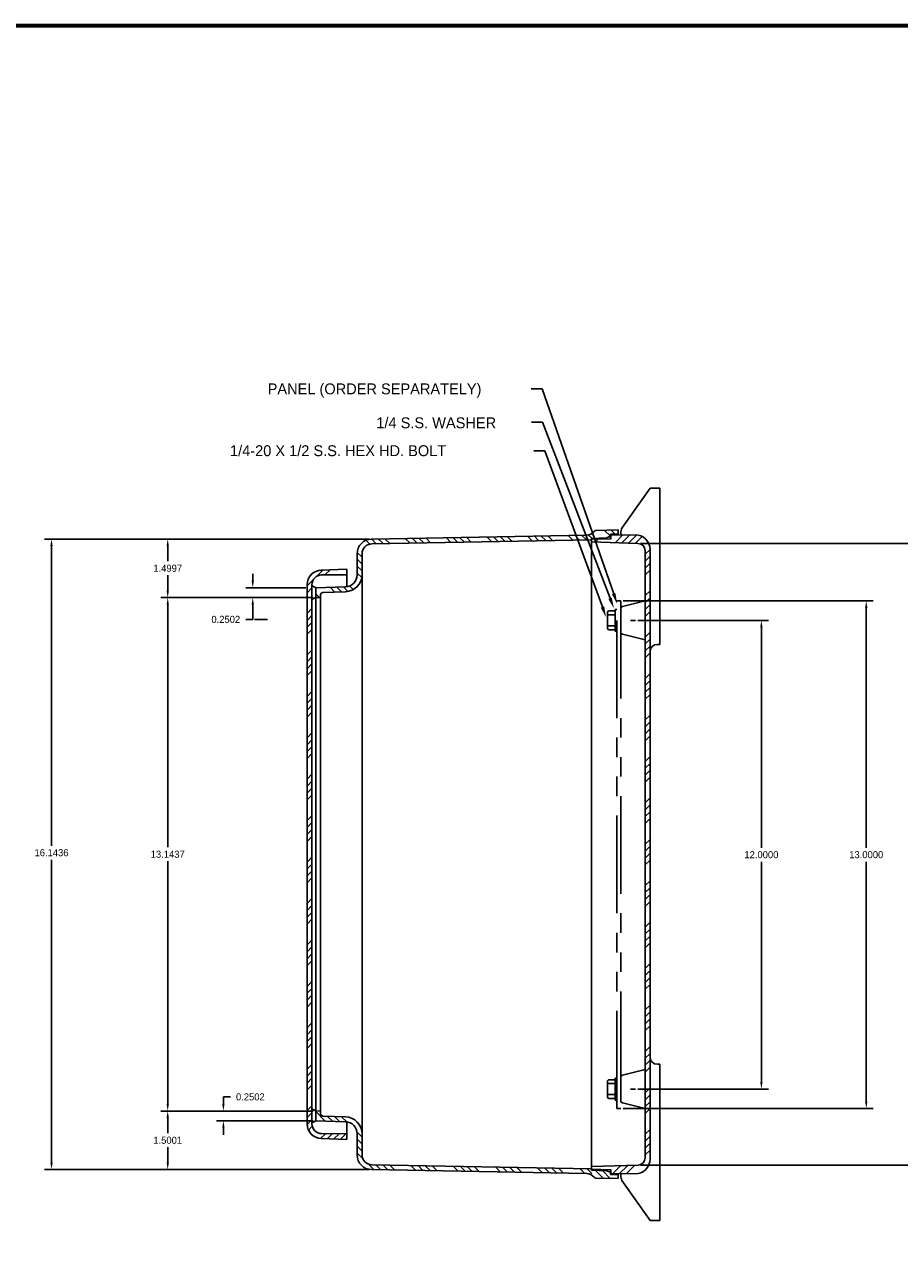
# Model space of a CAD drawing. Extents: x 0 to 96, y 0 to 62.6.
# Tile 6 of 7: x 61.9 to 84.3, y 31.3 to 62.6. Entities that reach past the tile are written whole.
import ezdxf

# ---------------------------------------------------------------- set-up
doc = ezdxf.new("R2010")
doc.units = 0
doc.header["$LTSCALE"] = 2
doc.header["$MEASUREMENT"] = 0
doc.linetypes.add('PHANTOM', pattern=[2.5, 1.25, -0.25, 0.25, -0.25, 0.25, -0.25])
doc.layers.get('0').update_dxf_attribs({"linetype": 'CONTINUOUS'})
for name, color, linetype in [('DIM', 3, 'CONTINUOUS'), ('HATCH', 4, 'CONTINUOUS'), ('TITLE', 1, 'CONTINUOUS')]:
    doc.layers.add(name, color=color, linetype=linetype)
doc.dimstyles.get("Standard").update_dxf_attribs({"dimtxt": 0.18, "dimasz": 0.18, "dimexe": 0.18, "dimexo": 0.0625, "dimgap": 0.09, "dimtad": 0, "dimtih": 1, "dimtoh": 1, "dimdec": 4, "dimzin": 0, "dimdsep": 46, "dimtxsty": 'Standard', "dimcen": 0.09, "dimadec": 0, "dimazin": 0, "dimtfac": 1, "dimtdec": 4, "dimtofl": 0, "dimtmove": 0, "dimatfit": 3, "dimfxl": 0, "dimtolj": 1, "dimtzin": 0, "dimarcsym": 0})

# ---------------------------------------------------------------- blocks, each defined once
blk = doc.blocks.new('*D28')
at = {"layer": 'DIM', "color": 0, "lineweight": -2}
for p, q in [((70.691, 49.452), (62.377, 49.452)), ((62.557, 49.272), (62.557, 41.6)), ((62.557, 33.488), (62.557, 41.24)), ((70.691, 33.308), (62.377, 33.308))]:
    blk.add_line(p, q, dxfattribs=at)
at = {"layer": 'DIM', "color": 0}
for points in [[(62.527, 49.272), (62.587, 49.272), (62.557, 49.452)], [(62.527, 33.488), (62.587, 33.488), (62.557, 33.308)]]:
    blk.add_solid(points, dxfattribs=at)
at = {"layer": 'DIM', "color": 0, "insert": (62.557, 41.42), "char_height": 0.18, "attachment_point": 5}
blk.add_mtext('\\A1;16.1436', dxfattribs=at)
blk = doc.blocks.new('*D29')
at = {"layer": 'DIM', "color": 0, "lineweight": -2}
for p, q in [((67.709, 48.382), (67.709, 48.562)), ((69.071, 48.202), (67.529, 48.202)), ((69.259, 47.952), (67.529, 47.952)), ((67.709, 47.772), (67.709, 47.394)), ((67.709, 47.394), (67.529, 47.394))]:
    blk.add_line(p, q, dxfattribs=at)
at = {"layer": 'DIM', "color": 0}
for points in [[(67.679, 48.382), (67.739, 48.382), (67.709, 48.202)], [(67.679, 47.772), (67.739, 47.772), (67.709, 47.952)]]:
    blk.add_solid(points, dxfattribs=at)
at = {"layer": 'DIM', "color": 0, "insert": (67.019, 47.394), "char_height": 0.18, "attachment_point": 5}
blk.add_mtext('\\A1;0.2502', dxfattribs=at)
blk = doc.blocks.new('*D30')
at = {"layer": 'DIM', "color": 0, "lineweight": -2}
for p, q in [((66.958, 34.988), (66.958, 35.168)), ((66.958, 35.168), (67.138, 35.168)), ((69.259, 34.808), (66.778, 34.808)), ((69.259, 34.558), (66.778, 34.558)), ((66.958, 34.378), (66.958, 34.198))]:
    blk.add_line(p, q, dxfattribs=at)
at = {"layer": 'DIM', "color": 0}
for points in [[(66.928, 34.988), (66.988, 34.988), (66.958, 34.808)], [(66.928, 34.378), (66.988, 34.378), (66.958, 34.558)]]:
    blk.add_solid(points, dxfattribs=at)
at = {"layer": 'DIM', "color": 0, "insert": (67.648, 35.168), "char_height": 0.18, "attachment_point": 5}
blk.add_mtext('\\A1;0.2502', dxfattribs=at)
blk = doc.blocks.new('*X4')
at = {"color": 0}
for p, q in [((48.136, 23.988), (48.014, 24.111)), ((48.31, 23.992), (48.188, 24.114)), ((48.484, 23.995), (48.362, 24.117)), ((48.657, 23.998), (48.535, 24.12)), ((49.178, 24.007), (49.056, 24.129)), ((49.352, 24.011), (49.23, 24.133)), ((49.525, 24.014), (49.403, 24.136)), ((49.699, 24.017), (49.577, 24.139)), ((50.22, 24.026), (50.098, 24.148)), ((50.393, 24.03), (50.272, 24.151)), ((50.567, 24.033), (50.445, 24.154)), ((50.702, 24.075), (50.619, 24.158)), ((51.18, 24.127), (51.03, 24.276)), ((51.298, 24.186), (51.201, 24.282)), ((51.384, 24.277), (51.372, 24.288)), ((45.017, 23.926), (44.918, 24.025)), ((45.185, 23.935), (45.062, 24.058)), ((45.359, 23.938), (45.236, 24.061)), ((45.532, 23.941), (45.409, 24.064)), ((46.053, 23.951), (45.93, 24.073)), ((46.227, 23.954), (46.104, 24.076)), ((46.4, 23.957), (46.278, 24.079)), ((46.574, 23.96), (46.451, 24.083)), ((47.095, 23.97), (46.972, 24.092)), ((47.268, 23.973), (47.146, 24.095)), ((47.442, 23.976), (47.32, 24.098)), ((47.616, 23.979), (47.493, 24.101)), ((44.822, 23.414), (44.697, 23.539)), ((44.822, 23.59), (44.698, 23.714)), ((44.822, 23.237), (44.697, 23.362)), ((44.815, 23.067), (44.697, 23.185)), ((43.73, 22.561), (43.658, 22.633)), ((44.123, 22.699), (44.002, 22.82)), ((44.294, 22.704), (44.173, 22.825)), ((44.461, 22.714), (44.344, 22.831)), ((44.592, 22.76), (44.498, 22.854))]:
    blk.add_line(p, q, dxfattribs=at)
blk = doc.blocks.new('*X5')
at = {"color": 0}
for p, q in [((43.879, 9.154), (43.635, 9.398)), ((44.061, 9.148), (43.932, 9.278)), ((44.244, 9.143), (44.115, 9.272)), ((44.429, 9.135), (44.297, 9.266)), ((44.822, 8.741), (44.694, 8.869)), ((44.822, 8.564), (44.697, 8.689)), ((44.822, 8.388), (44.697, 8.513)), ((44.841, 8.192), (44.697, 8.336)), ((45.122, 7.911), (44.977, 8.056)), ((45.302, 7.908), (45.175, 8.035)), ((45.482, 7.905), (45.355, 8.032)), ((45.662, 7.901), (45.535, 8.029)), ((46.202, 7.892), (46.075, 8.019)), ((46.382, 7.888), (46.255, 8.015)), ((46.562, 7.885), (46.435, 8.012)), ((46.742, 7.882), (46.615, 8.009)), ((47.282, 7.872), (47.155, 7.999)), ((47.462, 7.869), (47.335, 7.996)), ((47.642, 7.866), (47.515, 7.993)), ((47.822, 7.863), (47.695, 7.989)), ((48.362, 7.853), (48.236, 7.979)), ((48.542, 7.85), (48.416, 7.976)), ((48.722, 7.846), (48.596, 7.973)), ((48.902, 7.843), (48.776, 7.97)), ((49.442, 7.833), (49.316, 7.96)), ((49.622, 7.83), (49.496, 7.957)), ((49.802, 7.827), (49.676, 7.953)), ((49.982, 7.824), (49.856, 7.95)), ((50.522, 7.814), (50.396, 7.94)), ((50.702, 7.811), (50.576, 7.937)), ((50.995, 7.695), (50.798, 7.892)), ((51.179, 7.688), (50.982, 7.885))]:
    blk.add_line(p, q, dxfattribs=at)
blk = doc.blocks.new('*X6')
at = {"color": 0}
for p, q in [((61.993, 43.962), (62.191, 44.16)), ((62.164, 43.956), (62.37, 44.162)), ((62.336, 43.951), (62.546, 44.161)), ((61.479, 43.978), (61.555, 44.054)), ((62.507, 43.946), (62.682, 44.121)), ((62.759, 43.667), (62.884, 43.792)), ((62.759, 43.49), (62.884, 43.615)), ((62.759, 43.314), (62.884, 43.439)), ((62.759, 43.137), (62.884, 43.262)), ((62.759, 42.607), (62.884, 42.732)), ((62.759, 42.43), (62.884, 42.555)), ((62.759, 42.253), (62.884, 42.378)), ((62.759, 42.076), (62.884, 42.201)), ((62.759, 41.546), (62.884, 41.671)), ((62.759, 41.369), (62.884, 41.494)), ((62.759, 41.192), (62.884, 41.317)), ((62.759, 41.016), (62.884, 41.141)), ((62.759, 40.485), (62.884, 40.61)), ((62.759, 40.308), (62.884, 40.433)), ((62.759, 40.132), (62.884, 40.257)), ((62.759, 39.955), (62.884, 40.08)), ((62.759, 39.425), (62.884, 39.55)), ((62.759, 39.248), (62.884, 39.373)), ((62.759, 39.071), (62.884, 39.196)), ((62.759, 38.894), (62.884, 39.019)), ((62.759, 38.364), (62.884, 38.489)), ((62.759, 38.187), (62.884, 38.312)), ((62.759, 38.01), (62.884, 38.135)), ((62.759, 37.834), (62.884, 37.959)), ((62.759, 37.303), (62.884, 37.428)), ((62.759, 37.126), (62.884, 37.251)), ((62.759, 36.95), (62.884, 37.075)), ((62.759, 36.773), (62.884, 36.898)), ((62.759, 36.243), (62.884, 36.368)), ((62.759, 36.066), (62.884, 36.191)), ((62.759, 35.889), (62.884, 36.014)), ((62.759, 35.712), (62.884, 35.837)), ((62.759, 35.182), (62.884, 35.307)), ((62.759, 35.005), (62.884, 35.13)), ((62.759, 34.828), (62.884, 34.953)), ((62.759, 34.652), (62.884, 34.777)), ((62.759, 34.121), (62.884, 34.246)), ((62.759, 33.945), (62.884, 34.07)), ((62.759, 33.768), (62.884, 33.893)), ((62.759, 33.591), (62.884, 33.716)), ((62.759, 33.061), (62.884, 33.186)), ((62.759, 32.884), (62.884, 33.009)), ((62.759, 32.707), (62.884, 32.832)), ((62.759, 32.53), (62.884, 32.655)), ((62.759, 32), (62.884, 32.125)), ((62.759, 31.823), (62.884, 31.948)), ((62.759, 31.646), (62.884, 31.771)), ((62.759, 31.47), (62.884, 31.595)), ((62.759, 30.939), (62.884, 31.064)), ((62.759, 30.763), (62.884, 30.888)), ((62.759, 30.586), (62.884, 30.711)), ((62.759, 30.409), (62.884, 30.534)), ((62.759, 29.879), (62.884, 30.004)), ((62.759, 29.702), (62.884, 29.827)), ((62.759, 29.525), (62.884, 29.65)), ((62.759, 29.348), (62.884, 29.473)), ((62.759, 28.818), (62.884, 28.943)), ((62.759, 28.641), (62.884, 28.766)), ((62.759, 28.464), (62.884, 28.589)), ((62.759, 28.288), (62.884, 28.413)), ((61.384, 27.973), (61.4, 27.989)), ((61.93, 27.813), (62.13, 28.012)), ((62.105, 27.811), (62.313, 28.018)), ((62.28, 27.809), (62.495, 28.024))]:
    blk.add_line(p, q, dxfattribs=at)
blk = doc.blocks.new('*X9')
at = {"color": 0}
for p, q in [((60.004, 35.255), (60.17, 35.421)), ((60.221, 35.295), (60.353, 35.427)), ((59.764, 35.015), (59.928, 35.179)), ((59.83, 35.258), (59.925, 35.353)), ((60.756, 35.3), (60.786, 35.33)), ((59.764, 34.838), (59.889, 34.963)), ((59.764, 34.308), (59.889, 34.433)), ((59.764, 34.131), (59.889, 34.256)), ((59.764, 33.954), (59.889, 34.079)), ((59.764, 33.777), (59.889, 33.902)), ((59.764, 33.247), (59.889, 33.372)), ((59.764, 33.07), (59.889, 33.195)), ((59.764, 32.893), (59.889, 33.018)), ((59.764, 32.717), (59.889, 32.842)), ((59.764, 32.186), (59.889, 32.311)), ((59.764, 32.01), (59.889, 32.135)), ((59.764, 31.833), (59.889, 31.958)), ((59.764, 31.656), (59.889, 31.781)), ((59.764, 31.126), (59.889, 31.251)), ((59.764, 30.949), (59.889, 31.074)), ((59.764, 30.772), (59.889, 30.897)), ((59.764, 30.595), (59.889, 30.72)), ((59.764, 30.065), (59.889, 30.19)), ((59.764, 29.888), (59.889, 30.013)), ((59.764, 29.711), (59.889, 29.836)), ((59.764, 29.535), (59.889, 29.66)), ((59.764, 29.004), (59.889, 29.129)), ((59.764, 28.828), (59.889, 28.953)), ((59.764, 28.651), (59.889, 28.776)), ((59.764, 28.474), (59.889, 28.599)), ((59.764, 27.944), (59.889, 28.069)), ((59.764, 27.767), (59.889, 27.892)), ((59.764, 27.59), (59.889, 27.715)), ((59.764, 27.413), (59.889, 27.538)), ((59.764, 26.883), (59.889, 27.008)), ((59.764, 26.706), (59.889, 26.831)), ((59.764, 26.529), (59.889, 26.654)), ((59.764, 26.353), (59.889, 26.478)), ((59.764, 25.822), (59.889, 25.947)), ((59.764, 25.646), (59.889, 25.771)), ((59.764, 25.469), (59.889, 25.594)), ((59.764, 25.292), (59.889, 25.417)), ((59.764, 24.762), (59.889, 24.887)), ((59.764, 24.585), (59.889, 24.71)), ((59.764, 24.408), (59.889, 24.533)), ((59.764, 24.231), (59.889, 24.356)), ((59.764, 23.701), (59.889, 23.826)), ((59.764, 23.524), (59.889, 23.649)), ((59.764, 23.348), (59.889, 23.473)), ((59.764, 23.171), (59.889, 23.296)), ((59.764, 22.64), (59.889, 22.765)), ((59.764, 22.464), (59.889, 22.589)), ((59.764, 22.287), (59.889, 22.412)), ((59.764, 22.11), (59.889, 22.235)), ((59.764, 21.58), (59.889, 21.705)), ((59.764, 21.403), (59.889, 21.528)), ((59.764, 21.226), (59.889, 21.351)), ((59.798, 21.084), (59.896, 21.182)), ((60.111, 20.867), (60.234, 20.99)), ((60.282, 20.86), (60.41, 20.988)), ((60.452, 20.854), (60.585, 20.987)), ((60.623, 20.848), (60.76, 20.985))]:
    blk.add_line(p, q, dxfattribs=at)
blk = doc.blocks.new('*D35')
at = {"layer": 'DIM', "color": 0, "lineweight": -2}
for p, q in [((77.57, 47.369), (80.913, 47.369)), ((80.733, 47.189), (80.733, 41.549)), ((80.733, 35.549), (80.733, 41.189)), ((77.57, 35.369), (80.913, 35.369))]:
    blk.add_line(p, q, dxfattribs=at)
at = {"layer": 'DIM', "color": 0}
for points in [[(80.703, 47.189), (80.763, 47.189), (80.733, 47.369)], [(80.703, 35.549), (80.763, 35.549), (80.733, 35.369)]]:
    blk.add_solid(points, dxfattribs=at)
at = {"layer": 'DIM', "color": 0, "insert": (80.733, 41.369), "char_height": 0.18, "attachment_point": 5}
blk.add_mtext('\\A1;12.0000', dxfattribs=at)
blk = doc.blocks.new('*D36')
at = {"layer": 'DIM', "color": 0, "lineweight": -2}
for p, q in [((77.195, 47.869), (83.598, 47.869)), ((83.418, 47.689), (83.418, 41.549)), ((83.418, 35.049), (83.418, 41.189)), ((77.195, 34.869), (83.598, 34.869))]:
    blk.add_line(p, q, dxfattribs=at)
at = {"layer": 'DIM', "color": 0}
for points in [[(83.388, 47.689), (83.448, 47.689), (83.418, 47.869)], [(83.388, 35.049), (83.448, 35.049), (83.418, 34.869)]]:
    blk.add_solid(points, dxfattribs=at)
at = {"layer": 'DIM', "color": 0, "insert": (83.418, 41.369), "char_height": 0.18, "attachment_point": 5}
blk.add_mtext('\\A1;13.0000', dxfattribs=at)
blk = doc.blocks.new('*D37')
at = {"layer": 'DIM', "color": 0, "lineweight": -2}
for p, q in [((77.636, 49.339), (86.223, 49.339)), ((86.043, 49.159), (86.043, 41.56)), ((86.043, 33.601), (86.043, 41.2)), ((77.638, 33.421), (86.223, 33.421))]:
    blk.add_line(p, q, dxfattribs=at)
at = {"layer": 'DIM', "color": 0}
for points in [[(86.013, 49.159), (86.073, 49.159), (86.043, 49.339)], [(86.013, 33.601), (86.073, 33.601), (86.043, 33.421)]]:
    blk.add_solid(points, dxfattribs=at)
at = {"layer": 'DIM', "color": 0, "insert": (86.043, 41.38), "char_height": 0.18, "attachment_point": 5}
blk.add_mtext('\\A1;15.9173', dxfattribs=at)
blk = doc.blocks.new('*D50')
at = {"layer": 'DIM', "color": 0, "lineweight": -2}
for p, q in [((69.072, 47.952), (65.352, 47.952)), ((65.532, 47.772), (65.532, 41.56)), ((65.532, 34.988), (65.532, 41.2)), ((69.072, 34.808), (65.352, 34.808))]:
    blk.add_line(p, q, dxfattribs=at)
at = {"layer": 'DIM', "color": 0}
for points in [[(65.502, 47.772), (65.562, 47.772), (65.532, 47.952)], [(65.502, 34.988), (65.562, 34.988), (65.532, 34.808)]]:
    blk.add_solid(points, dxfattribs=at)
at = {"layer": 'DIM', "color": 0, "insert": (65.532, 41.38), "char_height": 0.18, "attachment_point": 5}
blk.add_mtext('\\A1;13.1437', dxfattribs=at)
blk = doc.blocks.new('*D51')
at = {"layer": 'DIM', "color": 0, "lineweight": -2}
for p, q in [((70.691, 49.452), (65.352, 49.452)), ((65.532, 49.272), (65.532, 48.882)), ((65.532, 48.132), (65.532, 48.522)), ((68.885, 47.952), (65.352, 47.952))]:
    blk.add_line(p, q, dxfattribs=at)
at = {"layer": 'DIM', "color": 0}
for points in [[(65.502, 49.272), (65.562, 49.272), (65.532, 49.452)], [(65.502, 48.132), (65.562, 48.132), (65.532, 47.952)]]:
    blk.add_solid(points, dxfattribs=at)
at = {"layer": 'DIM', "color": 0, "insert": (65.532, 48.702), "char_height": 0.18, "attachment_point": 5}
blk.add_mtext('\\A1;1.4997', dxfattribs=at)
blk = doc.blocks.new('*D52')
at = {"layer": 'DIM', "color": 0, "lineweight": -2}
for p, q in [((68.885, 34.808), (65.352, 34.808)), ((65.532, 34.628), (65.532, 34.238)), ((65.532, 33.488), (65.532, 33.878)), ((70.504, 33.308), (65.352, 33.308))]:
    blk.add_line(p, q, dxfattribs=at)
at = {"layer": 'DIM', "color": 0}
for points in [[(65.502, 34.628), (65.562, 34.628), (65.532, 34.808)], [(65.502, 33.488), (65.562, 33.488), (65.532, 33.308)]]:
    blk.add_solid(points, dxfattribs=at)
at = {"layer": 'DIM', "color": 0, "insert": (65.532, 34.058), "char_height": 0.18, "attachment_point": 5}
blk.add_mtext('\\A1;1.5001', dxfattribs=at)

msp = doc.modelspace()

# ---------------------------------------------------------------- linework, layer by layer
for p, q in [((77.8823, 50.7549), (77.1636, 49.7287)), ((77.8823, 50.7549), (78.1323, 50.7549)), ((78.1323, 50.37985), (78.1323, 50.7549)), ((78.1323, 50.37985), (78.1323, 49.87985)), ((78.1323, 46.7549), (78.1323, 49.87985)), ((76.26095, 49.55403), (70.75324, 49.45159)), ((76.7677, 49.482), (76.38231, 49.46854)), ((76.49779, 49.66924), (77.06981, 49.68268)), ((76.86731, 49.52151), (76.7677, 49.482)), ((76.7677, 49.45514), (76.7677, 49.482)), ((76.86731, 49.57554), (77.06981, 49.58262)), ((76.86731, 49.57554), (76.86731, 49.52151)), ((76.86731, 49.4581), (76.86731, 49.52151)), ((77.50334, 49.55803), (76.8823, 49.55148)), ((76.8823, 49.55148), (76.8823, 49.45855)), ((77.06981, 49.58262), (77.06981, 49.68268)), ((77.06981, 49.55346), (77.06981, 49.58262)), ((77.1323, 49.55411), (77.1323, 49.60758)), ((76.38231, 49.42897), (70.75464, 49.3266)), ((76.38231, 49.42897), (76.38231, 49.46854)), ((76.38231, 49.44367), (76.88254, 49.45856)), ((76.38231, 49.44367), (76.8823, 49.45855)), ((76.38231, 49.37572), (76.38231, 49.44367)), ((76.38231, 49.37572), (76.38231, 33.38387)), ((77.57307, 49.33851), (76.38231, 49.37572)), ((77.8823, 49.18305), (77.8823, 33.57654)), ((70.38331, 49.07663), (70.38331, 48.53869)), ((70.50831, 49.07663), (70.50831, 48.53821)), ((77.7573, 33.60857), (77.7573, 49.15103)), ((70.12231, 48.67986), (69.46223, 48.65681)), ((70.12231, 48.5375), (69.47313, 48.53183)), ((70.12231, 48.5375), (70.12231, 48.67986)), ((70.12231, 48.23047), (70.12231, 48.5375)), ((70.50831, 34.22134), (70.50831, 48.53821)), ((69.10031, 34.47799), (69.10031, 48.28204)), ((69.32131, 48.20199), (69.22436, 48.258)), ((69.22531, 34.47819), (69.22531, 48.28184)), ((70.08172, 48.22638), (69.32131, 48.20199)), ((78.1323, 48.28615), (78.1313, 48.28615)), ((69.32131, 47.95184), (69.22563, 47.90155)), ((69.32131, 47.95184), (69.32131, 48.20199)), ((69.44631, 47.95585), (69.32131, 47.95184)), ((69.32131, 34.80819), (69.32131, 47.95184)), ((69.44631, 47.95585), (69.44631, 48.02039)), ((69.44631, 34.80418), (69.44631, 47.95585)), ((70.08533, 48.10143), (69.50681, 48.08286)), ((76.8203, 47.6093), (76.7903, 47.5793)), ((76.9903, 47.6093), (76.8203, 47.6093)), ((77.0303, 47.6493), (76.9903, 47.6493)), ((76.9903, 47.0893), (76.9903, 47.6493)), ((77.1323, 47.4703), (77.1323, 47.66425)), ((77.17964, 47.72488), (77.7573, 47.8693)), ((76.7903, 47.1593), (76.7903, 47.5793)), ((76.9903, 47.5093), (76.7903, 47.5093)), ((77.1323, 47.2683), (77.1323, 47.4703)), ((77.3823, 47.3693), (77.5073, 47.3693)), ((76.9903, 47.2293), (76.7903, 47.2293)), ((76.7903, 47.1593), (76.8203, 47.1293)), ((76.9903, 47.1293), (76.8203, 47.1293)), ((77.0303, 47.0893), (76.9903, 47.0893)), ((77.1323, 47.07435), (77.1323, 47.2683)), ((77.17964, 47.01371), (77.7573, 46.8693)), ((78.1323, 46.7549), (78.0698, 46.7549)), ((78.1323, 46.7549), (78.1313, 46.7549)), ((77.17964, 35.72488), (77.7573, 35.86929)), ((78.1323, 36.00469), (78.0698, 36.00469)), ((78.1323, 36.00469), (78.1313, 36.00469)), ((78.1323, 32.87974), (78.1323, 36.00469)), ((76.8203, 35.60929), (76.7903, 35.57929)), ((76.7903, 35.15929), (76.7903, 35.57929)), ((76.9903, 35.50929), (76.7903, 35.50929)), ((76.9903, 35.60929), (76.8203, 35.60929)), ((76.9903, 35.08929), (76.9903, 35.64929)), ((77.0303, 35.64929), (76.9903, 35.64929)), ((77.1323, 35.66424), (77.1323, 35.47029)), ((77.1323, 35.47029), (77.1323, 35.26829)), ((76.9903, 35.22929), (76.7903, 35.22929)), ((76.7903, 35.15929), (76.8203, 35.12929)), ((76.9903, 35.12929), (76.8203, 35.12929)), ((77.0303, 35.08929), (76.9903, 35.08929)), ((77.1323, 35.26829), (77.1323, 35.07434)), ((77.3823, 35.36929), (77.5073, 35.36929)), ((69.32131, 34.80819), (69.22436, 34.86419)), ((69.32131, 34.55803), (69.32131, 34.80819)), ((69.44631, 34.80418), (69.32131, 34.80819)), ((69.44631, 34.73964), (69.44631, 34.80418)), ((77.17964, 35.01371), (77.7573, 34.86929)), ((69.32131, 34.55803), (69.22563, 34.50774)), ((70.08172, 34.53365), (69.32131, 34.55803)), ((70.08425, 34.65863), (69.50681, 34.67717)), ((70.12231, 34.22253), (70.12231, 34.52956)), ((69.47313, 34.2282), (70.12231, 34.22253)), ((70.12231, 34.08017), (70.12231, 34.22253)), ((70.38331, 33.683), (70.38331, 34.22134)), ((70.50831, 33.683), (70.50831, 34.22134)), ((69.46223, 34.10322), (70.12231, 34.08017)), ((76.26095, 33.20556), (70.75324, 33.30804)), ((76.38231, 33.33062), (70.75464, 33.43303)), ((77.57565, 33.42117), (76.38231, 33.38387)), ((76.38231, 33.38387), (76.38231, 33.31591)), ((76.38231, 33.33062), (76.38231, 33.29104)), ((76.38231, 33.31591), (76.8823, 33.30104)), ((76.38231, 33.31591), (76.88254, 33.30103)), ((76.7677, 33.27759), (76.38231, 33.29104)), ((76.7677, 33.27759), (76.7677, 33.30445)), ((76.86731, 33.23808), (76.7677, 33.27759)), ((76.86731, 33.23808), (76.86731, 33.30148)), ((76.86731, 33.18404), (76.86731, 33.23808)), ((76.8823, 33.20811), (76.8823, 33.30104)), ((77.50334, 33.20156), (76.8823, 33.20811)), ((77.06981, 33.17697), (77.06981, 33.20613)), ((77.1323, 33.20548), (77.1323, 33.15201)), ((76.49779, 33.09035), (77.06981, 33.07691)), ((76.86731, 33.18404), (77.06981, 33.17697)), ((77.06981, 33.17697), (77.06981, 33.07691)), ((77.8823, 32.00469), (77.1636, 33.03089)), ((78.1323, 33.09844), (78.1313, 33.09844)), ((78.1323, 32.87974), (78.1323, 32.37974)), ((78.1323, 32.00469), (78.1323, 32.37974)), ((77.8823, 32.00469), (78.1323, 32.00469))]:
    msp.add_line(p, q)
at = {"linetype": 'PHANTOM'}
msp.add_lwpolyline([(77.1323, 47.86929), (77.1323, 34.86929), (77.0303, 34.86929), (77.0303, 47.86929)], close=True, dxfattribs=at)
for centre, radius, start, end in [((76.25756, 49.804), 0.25, 270.775478, 320.867315), ((76.49997, 49.60678), 0.0625, 92, 140.867315), ((77.3823, 49.60758), 0.25, 151.02148, 180), ((77.5073, 49.18305), 0.375, 360, 90.604184), ((70.75831, 49.07663), 0.375, 90.775478, 180), ((70.75831, 49.07663), 0.25, 90.775478, 180), ((77.5698, 49.15103), 0.1875, 360, 89), ((69.47531, 48.28204), 0.375, 92, 180), ((70.07081, 48.53869), 0.3125, 272, 0), ((70.07131, 48.53821), 0.437, 271.838436, 0), ((69.47531, 48.28184), 0.25, 90.5, 180), ((69.50881, 48.02039), 0.0625, 91.838436, 180), ((77.1948, 47.66425), 0.0625, 104.036243, 180), ((77.1948, 47.07435), 0.0625, 180, 255.963757), ((78.0698, 46.5674), 0.1875, 90, 180), ((78.0698, 36.19219), 0.1875, 180, 270), ((77.1948, 35.66424), 0.0625, 104.036243, 180), ((77.1948, 35.07434), 0.0625, 180, 255.963757), ((69.47531, 34.47799), 0.375, 180, 268), ((69.47531, 34.47819), 0.25, 180, 269.5), ((69.50881, 34.73964), 0.0625, 180, 268.161564), ((70.07081, 34.22134), 0.3125, 0, 88), ((70.07081, 34.22134), 0.4375, 0, 88), ((70.75831, 33.683), 0.375, 180, 269.224522), ((70.75831, 33.683), 0.25, 180, 269.224522), ((77.5073, 33.57654), 0.375, 269.395816, 360), ((77.5698, 33.60857), 0.1875, 271.790079, 0), ((76.25756, 32.95559), 0.25, 39.132685, 89.224522), ((76.49997, 33.15281), 0.0625, 219.132685, 268), ((77.3823, 33.15201), 0.25, 180, 208.97852)]:
    msp.add_arc(centre, radius, start, end)
at = {"layer": 'DIM'}
for p, q in [((75.11867, 53.29551), (74.83767, 53.29551)), ((76.95089, 48.05242), (75.11867, 53.29551)), ((75.12809, 52.44417), (74.84709, 52.44417)), ((76.85761, 47.93427), (75.12809, 52.44417)), ((75.18455, 51.71251), (74.90355, 51.71251)), ((76.66355, 47.71215), (75.18455, 51.71251)), ((68.08806, 47.39384), (67.75288, 47.39384))]:
    msp.add_line(p, q, dxfattribs=at)
for points in [[(76.90133, 47.95104), (76.81388, 47.9175), (76.95822, 47.6719)], [(76.99526, 48.06741), (76.90652, 48.03743), (77.04081, 47.7862)], [(76.70792, 47.72713), (76.61918, 47.69716), (76.75348, 47.44592)]]:
    msp.add_solid(points, dxfattribs=at)
at = {"layer": 'TITLE'}
for points in [[(96, 62.625), (0, 62.625), (0, 0), (96, 0)], [(95.97, 62.595), (0.03, 62.595), (0.03, 0.03), (95.97, 0.03)], [(95.94, 62.565), (0.06, 62.565), (0.06, 0.06), (95.94, 0.06)]]:
    msp.add_lwpolyline(points, close=True, dxfattribs=at)

# ---------------------------------------------------------------- block references
at = {"layer": 'HATCH'}
for name, p in [('*X4', (25.68617, 25.39595)), ('*X6', (14.99819, 5.39505)), ('*X9', (9.3368, 13.23737)), ('*X5', (25.68617, 25.39595))]:
    msp.add_blockref(name, p, dxfattribs=at)

# ---------------------------------------------------------------- texts
at = {"layer": 'DIM'}
for s, p in [('PANEL (ORDER SEPARATELY)', (68.09138, 53.15601)), ('1/4 S.S. WASHER', (70.87342, 52.28742)), ('1/4-20 X 1/2 S.S. HEX HD. BOLT', (67.12737, 51.57301))]:
    msp.add_text(s, height=0.279, dxfattribs=at).set_placement(p)

# ---------------------------------------------------------------- dimensions: what is measured, and where the dimension line sits
for base, p1, p2, picture, middle in [((62.557453, 49.451592), (70.753239, 33.308038), (70.753239, 49.451592), '*D28', (62.557453, 41.419855)), ((86.04275, 49.33851), (77.57565, 33.42117), (77.57307, 49.33851), '*D37', (86.04275, 41.37984)), ((67.708558, 47.951842), (69.133815, 48.201995), (69.321315, 47.951842), '*D29', (67.018558, 47.393842))]:
    dim = msp.add_linear_dim(base=base, p1=p1, p2=p2, angle=90, dimstyle='Standard', dxfattribs=at)
    dim.commit()
    dim.dimension.update_dxf_attribs({"geometry": picture, "text_midpoint": middle, "dimtype": 160})
for base, p1, p2, picture, middle in [((65.5316635, 49.4515919), (68.9473145, 47.9518425), (70.7532392, 49.4515919), '*D51', (65.5316635, 48.7017172)), ((65.531664, 47.951842), (69.134315, 34.808187), (69.134315, 47.951842), '*D50', (65.531664, 41.380015)), ((83.41846, 47.86929), (77.1323, 34.86929), (77.1323, 47.86929), '*D36', (83.41846, 41.36929)), ((80.73342, 47.3693), (77.5073, 35.36929), (77.5073, 47.3693), '*D35', (80.73342, 41.36929)), ((66.95794, 34.80819), (69.32131, 34.55803), (69.32131, 34.80819), '*D30', (67.64794, 35.16819)), ((65.531664, 33.308038), (68.947315, 34.808187), (70.566239, 33.308038), '*D52', (65.531664, 34.058112))]:
    dim = msp.add_linear_dim(base=base, p1=p1, p2=p2, angle=90, dimstyle='Standard', dxfattribs=at)
    dim.commit()
    dim.dimension.update_dxf_attribs({"geometry": picture, "text_midpoint": middle})

doc.saveas('drawing.dxf')
